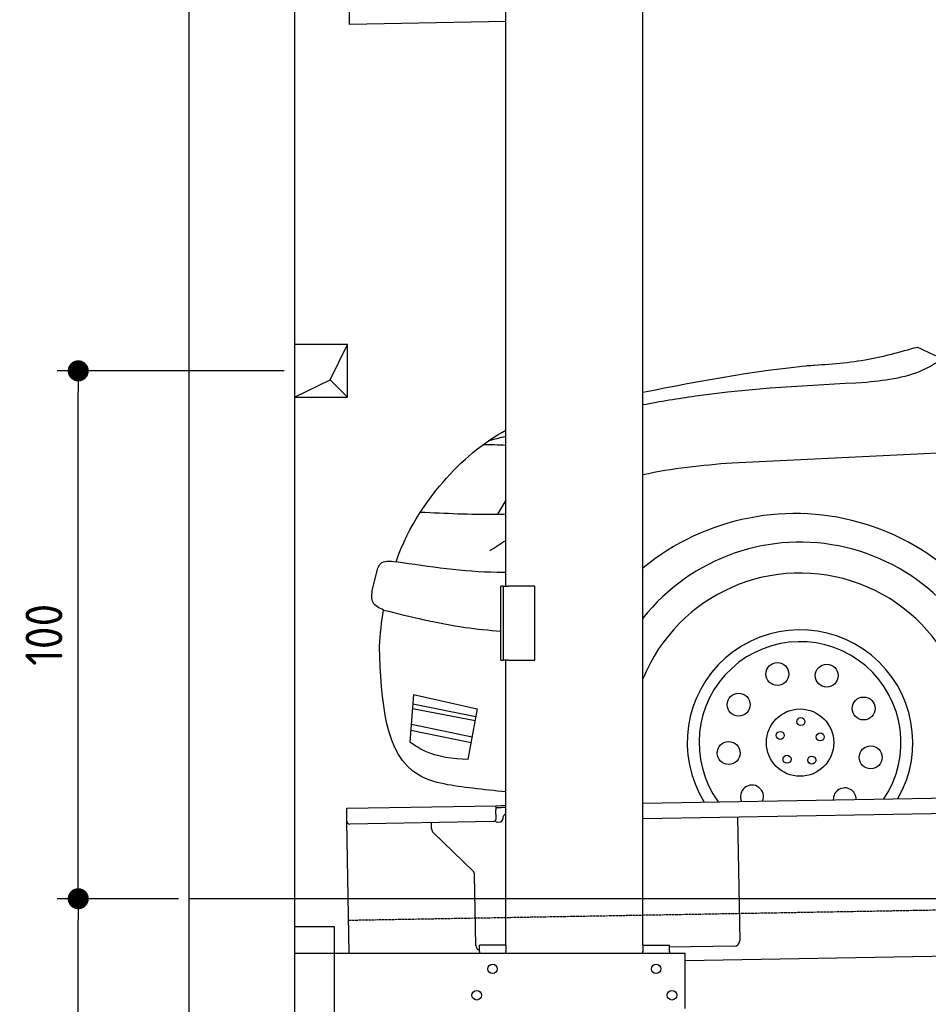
# Model space of a CAD drawing. Header units: millimetres. Extents: x 552 to 7231, y 5612 to 12336.
# Tile 2 of 5: x 552 to 2273, y 7916 to 9781. Entities that reach past the tile are written whole.
import ezdxf

# ---------------------------------------------------------------- set-up
doc = ezdxf.new("R2010")
doc.units = ezdxf.units.MM
doc.linetypes.add('GEN3', pattern=[6.25, 5, -1.25])
doc.layers.get('0').update_dxf_attribs({"lineweight": 25})
for name, color, linetype, lineweight in [('3', 6, 'GEN3', 25), ('4', 3, 'Continuous', 25), ('5', 3, 'Continuous', 25), ('breakthrough', 1, 'Continuous', 25)]:
    doc.layers.add(name, color=color, linetype=linetype, lineweight=lineweight)
doc.layers.add('Car', color=10, linetype='Continuous')
doc.styles.get("Standard").update_dxf_attribs({"font": 'ISOCP.SHX'})
doc.dimstyles.new('GEN-ISO$0', dxfattribs={"dimscale": 20, "dimtxt": 3.5, "dimasz": 2, "dimexe": 2, "dimexo": 1, "dimgap": 1.5, "dimtad": 1, "dimdec": 1, "dimlfac": 0.1, "dimdsep": 46, "dimtxsty": 'STANDARD', "dimblk": 'PUNKT', "dimcen": 2, "dimclrd": 256, "dimclre": 256, "dimclrt": 2, "dimadec": 0, "dimazin": 0, "dimtp": 0.1, "dimtm": 0.1, "dimtfac": 0.71, "dimtdec": 1, "dimtmove": 2, "dimatfit": 3, "dimldrblk": 'PUNKT', "dimfxl": 1, "dimtolj": 1, "dimarcsym": 0})

# ---------------------------------------------------------------- blocks, each defined once
blk = doc.blocks.new('PUNKT')
at = {"layer": '4', "color": 0, "linetype": 'ByBlock'}
blk.add_line((-0.5, 0), (-1, 0), dxfattribs=at)
at = {"layer": '4', "color": 0, "linetype": 'ByBlock', "const_width": 0.5}
blk.add_lwpolyline([(-0.25, 0, 1), (0.25, 0, 1)], format="xyb", close=True, dxfattribs=at)
blk = doc.blocks.new('*D6')
at = {"layer": '4', "lineweight": -2, "transparency": 16777216}
for p, q in [((852.8, 8115.9), (622.8, 8115.9)), ((662.8, 6255.9), (662.8, 8075.9)), ((1052.8, 6215.9), (622.8, 6215.9))]:
    blk.add_line(p, q, dxfattribs=at)
at = {"layer": 'Defpoints', "color": 0, "transparency": 16777216}
for p in [(662.8, 8115.9), (872.8, 8115.9), (1072.8, 6215.9)]:
    blk.add_point(p, dxfattribs=at)
at = {"layer": '4', "lineweight": -2, "transparency": 16777216, "xscale": 40, "yscale": 40, "zscale": 40}
for p, rotation in [((662.8, 8115.9), 90), ((662.8, 6215.9), 270)]:
    blk.add_blockref('PUNKT', p, dxfattribs=dict(at, rotation=rotation))
at = {"layer": '4', "color": 2, "transparency": 16777216, "insert": (597.8, 7165.9), "char_height": 70, "attachment_point": 5, "rotation": 90}
blk.add_mtext('\\A1;190', dxfattribs=at)
blk = doc.blocks.new('*D7')
at = {"layer": '4', "lineweight": -2, "transparency": 16777216}
for p, q in [((1052.8, 9115.9), (622.8, 9115.9)), ((662.8, 8155.9), (662.8, 9075.9)), ((852.8, 8115.9), (622.8, 8115.9))]:
    blk.add_line(p, q, dxfattribs=at)
at = {"layer": '4', "lineweight": -2, "transparency": 16777216, "xscale": 40, "yscale": 40, "zscale": 40}
for p, rotation in [((662.8, 9115.9), 90), ((662.8, 8115.9), 270)]:
    blk.add_blockref('PUNKT', p, dxfattribs=dict(at, rotation=rotation))
at = {"layer": '4', "color": 2, "transparency": 16777216, "insert": (597.8, 8615.9), "char_height": 70, "attachment_point": 5, "rotation": 90}
blk.add_mtext('\\A1;100', dxfattribs=at)

msp = doc.modelspace()

# ---------------------------------------------------------------- linework, layer by layer
for p, q in [((872.77, 5965.9), (872.77, 12015.9)), ((1072.77, 11815.9), (1072.77, 6215.9)), ((1472.77, 8708.02), (1472.77, 10183.02)), ((1732.77, 8027.85), (1732.77, 10183.02)), ((1176.67, 9780.32), (1172.01, 10047.28)), ((1176.81, 9772.32), (1176.67, 9780.32)), ((1472.77, 9777.49), (1176.81, 9772.32)), ((1467.77, 8708.02), (1463.77, 8708.02)), ((1463.77, 8568.02), (1463.77, 8708.02)), ((1467.77, 8708.02), (1477.77, 8708.02)), ((1467.77, 8708.02), (1467.77, 8568.02)), ((1527.77, 8708.02), (1477.77, 8708.02)), ((1527.77, 8568.02), (1527.77, 8708.02)), ((1463.77, 8568.02), (1467.77, 8568.02)), ((1477.77, 8568.02), (1467.77, 8568.02)), ((1472.77, 8027.85), (1472.77, 8568.02)), ((1477.77, 8568.02), (1527.77, 8568.02)), ((1732.77, 8297.07), (4392.09, 8343.49)), ((4387.61, 8313.41), (1732.77, 8267.07)), ((1171.58, 8287.28), (1454.03, 8292.21)), ((1171.72, 8279.28), (1171.58, 8287.28)), ((1454.03, 8292.21), (1464.03, 8292.38)), ((1454.03, 8292.21), (1454.17, 8284.21)), ((1464.1, 8288.38), (1454.1, 8288.21)), ((1454.47, 8267.21), (1454.17, 8284.21)), ((1464.03, 8292.38), (1472.77, 8292.53)), ((1472.77, 8288.53), (1464.1, 8288.38)), ((1172.01, 8262.28), (1171.72, 8279.28)), ((1466.99, 8266.43), (1466.97, 8267.43)), ((1911.99, 8270.2), (1916.07, 8036.23)), ((1176.36, 8013.02), (1172.01, 8262.28)), ((1449.56, 8262.12), (1177.1, 8257.37)), ((1332.28, 8248.22), (1332.08, 8260.07)), ((1457.08, 8261.26), (1462.07, 8261.34)), ((1410.76, 8168.36), (1335.34, 8241.2)), ((1416.15, 8027.51), (1413.81, 8161.34)), ((1072.77, 8063.02), (1147.77, 8063.02)), ((1147.77, 8063.02), (1147.77, 7858.02)), ((1472.77, 8028.02), (1422.77, 8028.02)), ((1422.77, 8016.02), (1422.77, 8028.02)), ((1472.77, 8027.85), (1472.77, 8016.02)), ((1732.77, 8028.02), (1782.77, 8028.02)), ((1732.77, 8027.85), (1732.77, 8016.02)), ((1782.77, 8016.02), (1782.77, 8028.02)), ((1906.25, 8026.06), (1782.77, 8023.9)), ((4146.36, 8039.16), (1812.77, 7998.42)), ((1072.77, 8013.02), (1812.77, 8013.02)), ((1422.77, 8016.02), (1422.77, 8013.02)), ((1472.77, 8013.02), (1472.77, 8016.02)), ((1732.77, 8013.02), (1732.77, 8016.02)), ((1782.77, 8016.02), (1782.77, 8013.02)), ((1812.77, 7908.02), (1812.77, 8013.02))]:
    msp.add_line(p, q)
for centre in [(1447.77, 7983.02), (1757.77, 7983.02), (1417.77, 7933.02), (1787.77, 7933.02)]:
    msp.add_circle(centre, 9)
for centre, radius, start, end in [((1449.47, 8267.12), 5, 271, 1), ((1456.99, 8266.25), 5, 214.23672, 271), ((1461.99, 8266.34), 5, 271, 1), ((1476.97, 8267.6), 10, 114.78744, 181), ((1177.01, 8262.37), 5, 181, 271), ((1342.28, 8248.39), 10, 181, 226), ((1403.81, 8161.17), 10, 1, 46), ((1426.15, 8027.68), 10, 181, 250.29343), ((1906.07, 8036.06), 10, 271, 1)]:
    msp.add_arc(centre, radius, start, end)
at = {"layer": '3'}
msp.add_line((1175.28, 8075.31), (6230.44, 8163.55), dxfattribs=at)
at = {"layer": '5'}
msp.add_line((6272.78, 8115.9), (872.77, 8115.9), dxfattribs=at)
at = {"layer": 'breakthrough'}
for p, q in [((1140.15, 9098.85), (1172.77, 9165.9)), ((1072.77, 9065.9), (1140.15, 9098.85)), ((1139.93, 9098.75), (1172.77, 9065.9))]:
    msp.add_line(p, q, dxfattribs=at)
msp.add_lwpolyline([(1172.77, 9165.9), (1072.77, 9165.9), (1072.77, 9065.9), (1172.77, 9065.9)], close=True, dxfattribs=at)
at = {"layer": 'Car'}
for p, q in [((4447.57, 9063.51), (2239.89, 8957.56)), ((2239.89, 8957.56), (1902.04, 8941.35)), ((1472.79, 8871.15), (1457.03, 8844.5)), ((1220.31, 8702.51), (1230.4, 8742.4)), ((1298.02, 8502.71), (1291.1, 8412.6)), ((1298.02, 8502.71), (1418.83, 8475.89)), ((1296, 8476.41), (1414.69, 8453.24)), ((1296.68, 8485.27), (1416.15, 8461.23)), ((1418.83, 8475.89), (1401.24, 8379.49)), ((1292.82, 8435.05), (1407.17, 8412.02)), ((1294.44, 8446.32), (1409.1, 8422.44))]:
    msp.add_line(p, q, dxfattribs=at)
for centre, radius in [((1987.53, 8541.48), 21.71), ((2081.06, 8538.65), 21.71), ((1914.06, 8483.53), 21.71), ((2150.89, 8476.36), 21.71), ((2030.41, 8411.58), 63.76), ((2032, 8451.41), 7.59), ((1993.02, 8425.39), 7.59), ((1895.04, 8391.91), 21.71), ((2068.78, 8422.38), 7.59), ((2164.35, 8383.76), 21.71), ((2005.72, 8380.29), 7.59), ((2052.54, 8378.42), 7.59)]:
    msp.add_circle(centre, radius, dxfattribs=at)
for centre, radius, start, end in [((2020.86, 8392.76), 452.82, 15.71402, 129.50797), ((2030.41, 8411.58), 379.79, 12.02177, 141.59755), ((2030.41, 8411.58), 321.28, 341.11182, 157.87788), ((2030.41, 8411.58), 213.75, 330.24839, 211.75161), ((2030.41, 8411.58), 191.3, 326.1577, 215.8423), ((1939.35, 8309.49), 21.71, 337.055, 204.945), ((2115.14, 8304.18), 21.71, 359.8651, 182.1349)]:
    msp.add_arc(centre, radius, start, end, dxfattribs=at)
for points, knots in [([(2043.76, 9125.83), (2080.64, 9128.19), (2151.58, 9132.73), (2220, 9151.9), (2252.85, 9161.1)], [0, 0, 0, 0, 110.5166237, 212.5589666, 212.5589666, 212.5589666, 212.5589666]), ([(2252.85, 9161.1), (2268.82, 9153.43), (2343.04, 9117.76), (2425.7, 9108.22), (2490.58, 9100.74)], [0, 0, 0, 0, 52.9926822, 246.3152334, 246.3152334, 246.3152334, 246.3152334]), ([(2301.14, 9139.29), (2290.66, 9132.46), (2247.7, 9104.48), (2195.86, 9098.49), (2156.68, 9093.96)], [0, 0, 0, 0, 37.3010979, 152.7747346, 152.7747346, 152.7747346, 152.7747346]), ([(2156.68, 9093.96), (2048.11, 9088.41), (1905.78, 9081.13), (1765.86, 9057.54), (1732.79, 9051.26)], [0, 0, 0, 0, 325.3678115, 426.5136079, 426.5136079, 426.5136079, 426.5136079]), ([(1264.97, 8754.25), (1290.16, 8824.92), (1366.05, 8929.25), (1434.38, 8982.87), (1472.79, 9003.33)], [108.4209833, 108.4209833, 108.4209833, 108.4209833, 280.9391999, 472.3029963, 472.3029963, 472.3029963, 472.3029963]), ([(1311.12, 8848.45), (1358.3, 8846.15), (1412.19, 8843.52), (1466.07, 8844.66), (1472.79, 8844.85)], [0, 0, 0, 0, 141.576275, 161.7381506, 161.7381506, 161.7381506, 161.7381506]), ([(1230.4, 8742.4), (1231.96, 8745.4), (1238.28, 8757.58), (1253.5, 8755.68), (1264.97, 8754.25)], [0, 0, 0, 0, 9.6611832, 39.2570926, 39.2570926, 39.2570926, 39.2570926]), ([(1472.79, 8733.93), (1467.31, 8733.89), (1397.81, 8734.12), (1328.67, 8744.6), (1264.97, 8754.25)], [92.6862154, 92.6862154, 92.6862154, 92.6862154, 109.135869, 301.60571, 301.60571, 301.60571, 301.60571]), ([(1241.41, 8662.8), (1233.24, 8666.67), (1216.5, 8674.59), (1219.02, 8693.06), (1220.31, 8702.51)], [0, 0, 0, 0, 24.4126681, 50.0435984, 50.0435984, 50.0435984, 50.0435984]), ([(1241.41, 8662.8), (1292.61, 8650.16), (1366.12, 8632.02), (1440.98, 8624.51), (1463.79, 8622.92)], [0, 0, 0, 0, 157.7047944, 226.3960646, 226.3960646, 226.3960646, 226.3960646]), ([(1472.79, 8318.12), (1452.22, 8320.39), (1395.23, 8326.85), (1243.85, 8345.55), (1237.71, 8490.6), (1233.36, 8593.45)], [263.3713773, 263.3713773, 263.3713773, 263.3713773, 323.6453106, 428.2821634, 683.2854303, 683.2854303, 683.2854303, 683.2854303]), ([(1401.24, 8379.49), (1372.63, 8381.51), (1332.73, 8384.32), (1300.28, 8406.36), (1291.1, 8412.6)], [0, 0, 0, 0, 83.5154246, 116.5001169, 116.5001169, 116.5001169, 116.5001169])]:
    msp.add_open_spline(points, degree=3, knots=knots, dxfattribs=at)
for points in [[(1732.79, 9075.52), (1839.73, 9096.95), (1968.65, 9121.12), (2075.85, 9127.98)], [(1472.79, 8991.55), (1461.65, 8988.73), (1450.51, 8985.9), (1439.38, 8983.08)], [(1472.79, 8974.73), (1458.43, 8975.56), (1443.95, 8975.8), (1429.48, 8976.05)], [(1902.04, 8941.35), (1844.78, 8936.4), (1787.51, 8931.45), (1732.79, 8918.76)], [(1472.79, 8794.21), (1462.8, 8787.76), (1452.83, 8781.27), (1442.86, 8774.78)], [(1233.36, 8593.45), (1234.99, 8618.15), (1237.74, 8641.22), (1241.41, 8662.8)]]:
    msp.add_open_spline(points, degree=3, dxfattribs=at)

# ---------------------------------------------------------------- dimensions: what is measured, and where the dimension line sits
at = {"layer": '4'}
for base, p1, p2, picture, middle in [((662.77, 9115.9), (872.77, 8115.9), (1072.77, 9115.9), '*D7', (597.77, 8615.9)), ((662.77, 8115.9), (1072.77, 6215.9), (872.77, 8115.9), '*D6', (597.77, 7165.9))]:
    dim = msp.add_linear_dim(base=base, p1=p1, p2=p2, angle=90, dimstyle='GEN-ISO$0', dxfattribs=at)
    dim.commit()
    dim.dimension.update_dxf_attribs({"geometry": picture, "text_midpoint": middle})

doc.saveas('drawing.dxf')
